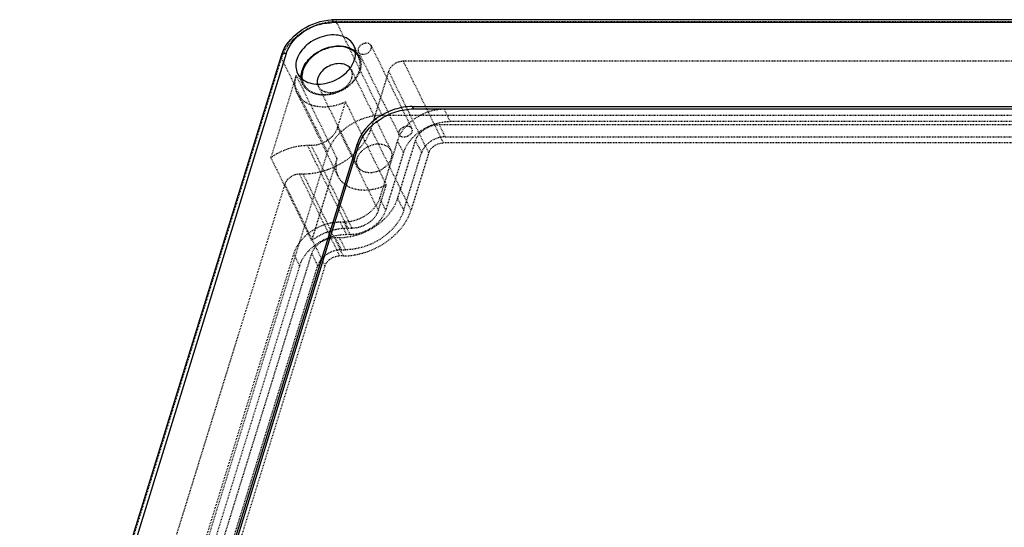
# Model space of a CAD drawing. Header units: millimetres. Extents: x 3202 to 5058, y 576 to 1424.
# Tile 11 of 13: x 4787 to 4912, y 1194 to 1259. Entities that reach past the tile are written whole.
import ezdxf

# ---------------------------------------------------------------- set-up
doc = ezdxf.new("R2010")
doc.units = ezdxf.units.MM
doc.linetypes.add('HIDDEN', pattern=[0.2, 0.1, -0.1])
doc.layers.add('DEFAULT_2', color=8, linetype='HIDDEN')

msp = doc.modelspace()

# ---------------------------------------------------------------- linework, layer by layer
at = {"color": 7, "linetype": 'Continuous'}
for p, q in [((5027.194, 1259.156), (4826.702, 1259.156)), ((5026.889, 1258.778), (4826.397, 1258.778)), ((4819.932, 1254.536), (4786.63, 1146.769)), ((4820.583, 1254.862), (4787.28, 1147.096)), ((4836.624, 1248.096), (4836.777, 1247.785)), ((4836.624, 1248.096), (5010.06, 1248.096)), ((4836.777, 1247.785), (5010.212, 1247.785)), ((4803.429, 1158.562), (4829.645, 1243.396)), ((4803.582, 1158.251), (4829.798, 1243.085)), ((4829.798, 1243.085), (4829.645, 1243.396))]:
    msp.add_line(p, q, dxfattribs=at)
for centre, radius, start, end in [((4826.702, 1252.64), 6.516, 90.00677, 92.97372), ((4824.732, 1253.049), 5.025, 156.38884, 162.77936), ((4823.887, 1253.236), 2.083, 206.14419, 209.23252)]:
    msp.add_arc(centre, radius, start, end, dxfattribs=at)
for points, knots in [([(4820.128, 1255.061), (4820.632, 1256.218), (4822.502, 1258.213), (4825.054, 1259.08), (4826.364, 1259.148)], [0, 0, 0, 0, 0.4901479, 1, 1, 1, 1]), ([(4826.702, 1259.156), (4826.672, 1259.156), (4826.582, 1259.126), (4826.473, 1258.986), (4826.421, 1258.856), (4826.397, 1258.778)], [0, 0, 0, 0, 0.1766561, 0.522146, 1, 1, 1, 1]), ([(4820.583, 1254.862), (4820.931, 1255.99), (4822.269, 1257.491), (4824.487, 1258.555), (4825.771, 1258.778), (4826.397, 1258.778)], [0, 0, 0, 0, 0.4803662, 0.7450857, 1, 1, 1, 1]), ([(4829.199, 1255.841), (4829.063, 1256.118), (4828.643, 1256.634), (4827.724, 1257.103), (4826.615, 1257.265), (4825.007, 1257.064), (4823.169, 1256.144), (4822.147, 1254.802), (4821.924, 1254.08)], [0, 0, 0, 0, 0.1026403, 0.2135286, 0.3365381, 0.4704418, 0.7481767, 1, 1, 1, 1]), ([(4822.61, 1252.681), (4822.791, 1253.265), (4823.539, 1254.385), (4825.204, 1255.487), (4827.123, 1255.95), (4828.42, 1255.703), (4828.932, 1255.419)], [0, 0, 0, 0, 0.2400921, 0.5070003, 0.7696352, 1, 1, 1, 1]), ([(4827.239, 1255.736), (4826.75, 1255.736), (4825.748, 1255.562), (4824.018, 1254.732), (4822.974, 1253.561), (4822.702, 1252.681)], [0, 0, 0, 0, 0.2549147, 0.51963, 1, 1, 1, 1]), ([(4828.91, 1255.326), (4828.792, 1255.394), (4828.27, 1255.644), (4827.68, 1255.736), (4827.239, 1255.736)], [0, 0, 0, 0, 0.2352075, 1, 1, 1, 1]), ([(4829.292, 1254.08), (4829.384, 1254.376), (4829.475, 1254.982), (4829.327, 1255.582), (4829.199, 1255.841)], [0, 0, 0, 0, 0.5174217, 1, 1, 1, 1]), ([(4820.583, 1254.863), (4820.437, 1254.863), (4820.176, 1254.833), (4819.965, 1254.64), (4819.932, 1254.537)], [0, 0, 0, 0, 0.5735137, 1, 1, 1, 1]), ([(4829.423, 1254.927), (4829.311, 1255.044), (4829.142, 1255.183), (4828.958, 1255.298), (4828.91, 1255.326)], [0, 0, 0, 0, 0.7441308, 1, 1, 1, 1]), ([(4821.924, 1254.08), (4821.832, 1253.784), (4821.741, 1253.178), (4821.89, 1252.578), (4822.017, 1252.318)], [0, 0, 0, 0, 0.5174217, 1, 1, 1, 1]), ([(4822.069, 1252.219), (4822.218, 1251.952), (4822.66, 1251.463), (4823.587, 1251.031), (4824.69, 1250.896), (4826.274, 1251.121), (4828.075, 1252.044), (4829.073, 1253.369), (4829.292, 1254.08)], [0, 0, 0, 0, 0.1029003, 0.214559, 0.3382053, 0.4722907, 0.7492122, 1, 1, 1, 1]), ([(4827.336, 1253.559), (4826.743, 1253.559), (4825.59, 1253.18), (4824.767, 1252.248), (4824.603, 1251.718)], [0, 0, 0, 0, 0.5169796, 1, 1, 1, 1]), ([(4828.716, 1253), (4828.564, 1253.183), (4828.122, 1253.48), (4827.607, 1253.559), (4827.336, 1253.559)], [0, 0, 0, 0, 0.4680145, 1, 1, 1, 1]), ([(4822.495, 1251.673), (4822.487, 1251.755), (4822.475, 1252.095), (4822.534, 1252.435), (4822.61, 1252.681)], [0, 0, 0, 0, 0.2419733, 1, 1, 1, 1]), ([(4822.702, 1252.681), (4822.674, 1252.59), (4822.583, 1252.236), (4822.564, 1251.861), (4822.602, 1251.593)], [0, 0, 0, 0, 0.2607941, 1, 1, 1, 1]), ([(4824.603, 1251.718), (4824.583, 1251.655), (4824.523, 1251.412), (4824.52, 1251.152), (4824.558, 1250.972)], [0, 0, 0, 0, 0.2620678, 1, 1, 1, 1]), ([(4836.624, 1248.096), (4835.873, 1248.096), (4834.331, 1247.829), (4831.669, 1246.552), (4830.063, 1244.749), (4829.645, 1243.396)], [0, 0, 0, 0, 0.2549147, 0.51963, 1, 1, 1, 1]), ([(4829.798, 1243.085), (4830.216, 1244.438), (4831.822, 1246.241), (4834.484, 1247.518), (4836.025, 1247.785), (4836.777, 1247.785)], [0, 0, 0, 0, 0.4803699, 0.7450852, 1, 1, 1, 1])]:
    msp.add_open_spline(points, degree=3, knots=knots, dxfattribs=at)
msp.add_open_spline([(4828.932, 1255.419), (4829.097, 1255.328), (4829.253, 1255.218), (4829.392, 1255.092)], degree=3, dxfattribs=at)
at = {"layer": 'DEFAULT_2', "color": 8, "linetype": 'HIDDEN'}
for p, q in [((4826.702, 1259.156), (4826.702, 1259.156)), ((4832.816, 1246.974), (4826.944, 1258.94)), ((4826.944, 1258.94), (5027.436, 1258.94)), ((4829.885, 1254.443), (4829.199, 1255.842)), ((4831.39, 1255.851), (4836.575, 1245.284)), ((4786.664, 1146.474), (4819.967, 1254.241)), ((4819.967, 1254.241), (4825.839, 1242.275)), ((4829.774, 1255.058), (4834.959, 1244.491)), ((4835.483, 1253.861), (4840.593, 1243.449)), ((4917.192, 1253.861), (4835.483, 1253.861)), ((4821.856, 1252.06), (4818.616, 1241.574)), ((4827.042, 1241.492), (4821.856, 1252.06)), ((4822.704, 1250.919), (4822.017, 1252.318)), ((4828.877, 1252.753), (4833.895, 1242.527)), ((4833.622, 1252.607), (4831.355, 1245.27)), ((4838.732, 1242.195), (4833.622, 1252.607)), ((4824.658, 1250.682), (4829.676, 1240.457)), ((4821.976, 1249.791), (4827.162, 1239.223)), ((4827.134, 1245.425), (4828.138, 1248.677)), ((4828.138, 1248.677), (4833.324, 1238.109)), ((4832.816, 1246.974), (5033.308, 1246.974)), ((4840.677, 1247.744), (4841.44, 1246.19)), ((4922.386, 1247.744), (4840.677, 1247.744)), ((4832.319, 1234.858), (4827.134, 1245.425)), ((4840.835, 1244.232), (4840.072, 1245.786)), ((4840.072, 1245.786), (4921.781, 1245.786)), ((4923.149, 1246.19), (4841.44, 1246.19)), ((4831.355, 1245.27), (4836.464, 1234.858)), ((4840.835, 1244.232), (4922.544, 1244.232)), ((4828.463, 1232.586), (4823.278, 1243.154)), ((4823.278, 1243.154), (4823.761, 1243.154)), ((4823.761, 1243.154), (4828.946, 1232.586)), ((4834.745, 1243.749), (4832.478, 1236.412)), ((4835.508, 1242.195), (4834.745, 1243.749)), ((4834.781, 1236.412), (4837.048, 1243.749)), ((4837.048, 1243.749), (4837.811, 1242.195)), ((4922.302, 1243.449), (4840.593, 1243.449)), ((4792.536, 1134.508), (4825.839, 1242.275)), ((4818.616, 1241.574), (4823.802, 1231.007)), ((4835.508, 1242.195), (4833.24, 1234.858)), ((4835.543, 1234.858), (4837.811, 1242.195)), ((4838.732, 1242.195), (4836.464, 1234.858)), ((4827.042, 1241.492), (4823.802, 1231.007)), ((4822.265, 1239.473), (4827.374, 1229.061)), ((4822.748, 1239.473), (4822.265, 1239.473)), ((4827.857, 1229.061), (4822.748, 1239.473)), ((4820.404, 1238.22), (4796.042, 1159.387)), ((4825.513, 1227.808), (4820.404, 1238.22)), ((4832.319, 1234.858), (4833.324, 1238.109)), ((4832.478, 1236.412), (4833.24, 1234.858)), ((4835.543, 1234.858), (4834.781, 1236.412)), ((4827.459, 1233.357), (4828.221, 1231.803)), ((4827.942, 1233.357), (4827.459, 1233.357)), ((4828.704, 1231.803), (4827.942, 1233.357)), ((4828.704, 1231.803), (4828.221, 1231.803)), ((4828.463, 1232.586), (4828.946, 1232.586)), ((4827.616, 1229.845), (4826.853, 1231.399)), ((4826.853, 1231.399), (4827.337, 1231.399)), ((4827.337, 1231.399), (4828.099, 1229.845)), ((4821.527, 1229.362), (4797.165, 1150.529)), ((4799.468, 1150.529), (4823.829, 1229.362)), ((4822.289, 1227.808), (4821.527, 1229.362)), ((4823.829, 1229.362), (4824.592, 1227.808)), ((4827.857, 1229.061), (4827.374, 1229.061)), ((4827.616, 1229.845), (4828.099, 1229.845)), ((4822.289, 1227.808), (4797.928, 1148.975)), ((4800.231, 1148.975), (4824.592, 1227.808)), ((4825.513, 1227.808), (4801.152, 1148.975))]:
    msp.add_line(p, q, dxfattribs=at)
msp.add_arc((4828.019, 1253.527), 2.079, 26.14407, 27.83427, dxfattribs=at)
msp.add_ellipse((4831.366, 1242.272), major_axis=(5.387, 2.642), ratio=0.7218373, start_param=0.9740488, end_param=2.544371, dxfattribs=at)
for points, knots in [([(4826.944, 1258.94), (4826.928, 1258.972), (4826.876, 1259.066), (4826.777, 1259.156), (4826.702, 1259.156)], [0, 0, 0, 0, 0.3223599, 1, 1, 1, 1]), ([(4822.612, 1257.564), (4822.936, 1257.782), (4824.261, 1258.542), (4825.808, 1258.94), (4826.944, 1258.94)], [0, 0, 0, 0, 0.2561196, 1, 1, 1, 1]), ([(4819.967, 1254.241), (4820.065, 1254.558), (4820.636, 1255.879), (4821.7, 1256.949), (4822.612, 1257.564)], [0, 0, 0, 0, 0.2318992, 1, 1, 1, 1]), ([(4829.753, 1255.455), (4829.742, 1255.421), (4829.712, 1255.29), (4829.73, 1255.146), (4829.774, 1255.058)], [0, 0, 0, 0, 0.2661503, 1, 1, 1, 1]), ([(4831.389, 1255.851), (4831.327, 1255.978), (4831.042, 1256.186), (4830.519, 1256.161), (4830.033, 1255.92), (4829.803, 1255.617), (4829.753, 1255.455)], [0, 0, 0, 0, 0.2106112, 0.4668577, 0.7464237, 1, 1, 1, 1]), ([(4829.774, 1255.058), (4829.836, 1254.931), (4830.121, 1254.724), (4830.644, 1254.748), (4831.13, 1254.99), (4831.36, 1255.292), (4831.411, 1255.455)], [0, 0, 0, 0, 0.2106112, 0.4668577, 0.7464237, 1, 1, 1, 1]), ([(4831.411, 1255.455), (4831.421, 1255.489), (4831.451, 1255.62), (4831.433, 1255.763), (4831.389, 1255.851)], [0, 0, 0, 0, 0.2661503, 1, 1, 1, 1]), ([(4819.932, 1254.536), (4819.925, 1254.513), (4819.906, 1254.414), (4819.933, 1254.31), (4819.967, 1254.241)], [0, 0, 0, 0, 0.2358925, 1, 1, 1, 1]), ([(4829.887, 1252.681), (4829.975, 1252.967), (4830.064, 1253.551), (4829.925, 1254.13), (4829.804, 1254.381)], [0, 0, 0, 0, 0.517396, 1, 1, 1, 1]), ([(4829.886, 1254.443), (4830.013, 1254.183), (4830.162, 1253.583), (4830.07, 1252.977), (4829.979, 1252.681)], [0, 0, 0, 0, 0.4825901, 1, 1, 1, 1]), ([(4835.483, 1253.861), (4835.079, 1253.861), (4834.295, 1253.603), (4833.734, 1252.968), (4833.622, 1252.607)], [0, 0, 0, 0, 0.5169793, 1, 1, 1, 1]), ([(4821.976, 1249.792), (4821.812, 1250.126), (4821.62, 1250.898), (4821.738, 1251.678), (4821.856, 1252.06)], [0, 0, 0, 0, 0.4825637, 1, 1, 1, 1]), ([(4822.602, 1251.593), (4822.641, 1251.313), (4822.836, 1250.755), (4823.467, 1250.104), (4824.344, 1249.706), (4825.006, 1249.626), (4825.35, 1249.626)], [0, 0, 0, 0, 0.2302761, 0.4648378, 0.7192606, 1, 1, 1, 1]), ([(4829.979, 1252.681), (4829.755, 1251.959), (4828.733, 1250.617), (4826.896, 1249.697), (4825.288, 1249.496), (4824.179, 1249.658), (4823.259, 1250.127), (4822.839, 1250.643), (4822.703, 1250.919)], [0, 0, 0, 0, 0.251812, 0.5295395, 0.6634467, 0.7864587, 0.8973519, 1, 1, 1, 1]), ([(4825.35, 1249.626), (4825.839, 1249.626), (4826.841, 1249.8), (4828.571, 1250.63), (4829.615, 1251.802), (4829.887, 1252.681)], [0, 0, 0, 0, 0.2549147, 0.51963, 1, 1, 1, 1]), ([(4826.198, 1249.877), (4826.792, 1249.877), (4827.944, 1250.255), (4828.768, 1251.188), (4828.932, 1251.718)], [0, 0, 0, 0, 0.5169796, 1, 1, 1, 1]), ([(4828.932, 1251.718), (4828.986, 1251.892), (4829.039, 1252.248), (4828.952, 1252.6), (4828.877, 1252.753)], [0, 0, 0, 0, 0.5173561, 1, 1, 1, 1]), ([(4824.658, 1250.682), (4824.722, 1250.55), (4824.844, 1250.387), (4824.995, 1250.259), (4825.035, 1250.228)], [0, 0, 0, 0, 0.7435998, 1, 1, 1, 1]), ([(4828.138, 1248.677), (4827.547, 1248.398), (4826.325, 1248.011), (4824.495, 1247.99), (4822.916, 1248.558), (4822.189, 1249.356), (4821.976, 1249.792)], [0, 0, 0, 0, 0.2860453, 0.5520207, 0.7878316, 1, 1, 1, 1]), ([(4825.035, 1250.228), (4825.072, 1250.2), (4825.233, 1250.089), (4825.415, 1250.01), (4825.557, 1249.967)], [0, 0, 0, 0, 0.241305, 1, 1, 1, 1]), ([(4825.557, 1249.967), (4825.607, 1249.952), (4825.817, 1249.898), (4826.034, 1249.877), (4826.198, 1249.877)], [0, 0, 0, 0, 0.2415465, 1, 1, 1, 1]), ([(4840.677, 1247.744), (4840.039, 1247.744), (4838.728, 1247.517), (4836.466, 1246.431), (4835.101, 1244.899), (4834.745, 1243.749)], [0, 0, 0, 0, 0.2549147, 0.51963, 1, 1, 1, 1]), ([(4823.761, 1243.154), (4824.493, 1243.154), (4825.915, 1243.62), (4826.932, 1244.772), (4827.134, 1245.425)], [0, 0, 0, 0, 0.5169793, 1, 1, 1, 1]), ([(4834.938, 1244.887), (4834.989, 1245.05), (4835.219, 1245.353), (4835.705, 1245.594), (4836.228, 1245.618), (4836.513, 1245.411), (4836.575, 1245.284)], [0, 0, 0, 0, 0.2535571, 0.5331117, 0.7893681, 1, 1, 1, 1]), ([(4835.508, 1242.195), (4835.863, 1243.345), (4837.228, 1244.877), (4839.491, 1245.963), (4840.801, 1246.19), (4841.44, 1246.19)], [0, 0, 0, 0, 0.4803699, 0.7450852, 1, 1, 1, 1]), ([(4837.048, 1243.749), (4837.229, 1244.336), (4838.141, 1245.368), (4839.415, 1245.786), (4840.072, 1245.786)], [0, 0, 0, 0, 0.483021, 1, 1, 1, 1]), ([(4831.355, 1245.27), (4830.839, 1243.601), (4828.859, 1241.378), (4825.575, 1239.803), (4823.674, 1239.473), (4822.748, 1239.473)], [0, 0, 0, 0, 0.4803699, 0.7450852, 1, 1, 1, 1]), ([(4834.959, 1244.491), (4834.916, 1244.579), (4834.898, 1244.723), (4834.928, 1244.853), (4834.938, 1244.887)], [0, 0, 0, 0, 0.7338708, 1, 1, 1, 1]), ([(4836.596, 1244.887), (4836.546, 1244.725), (4836.315, 1244.422), (4835.83, 1244.181), (4835.307, 1244.157), (4835.022, 1244.364), (4834.959, 1244.491)], [0, 0, 0, 0, 0.2535571, 0.5331117, 0.7893681, 1, 1, 1, 1]), ([(4836.575, 1245.284), (4836.619, 1245.196), (4836.637, 1245.052), (4836.607, 1244.922), (4836.596, 1244.887)], [0, 0, 0, 0, 0.7338708, 1, 1, 1, 1]), ([(4840.835, 1244.232), (4840.178, 1244.232), (4838.903, 1243.814), (4837.992, 1242.782), (4837.811, 1242.195)], [0, 0, 0, 0, 0.5169793, 1, 1, 1, 1]), ([(4818.616, 1241.574), (4818.957, 1241.824), (4820.366, 1242.695), (4822.045, 1243.154), (4823.278, 1243.154)], [0, 0, 0, 0, 0.2555461, 1, 1, 1, 1]), ([(4829.621, 1241.492), (4829.752, 1241.916), (4830.352, 1242.705), (4831.431, 1243.245), (4832.375, 1243.364), (4833.027, 1243.269), (4833.567, 1242.993), (4833.814, 1242.691), (4833.894, 1242.529)], [0, 0, 0, 0, 0.2518149, 0.5295076, 0.6634198, 0.7864492, 0.897362, 1, 1, 1, 1]), ([(4838.732, 1242.195), (4838.843, 1242.556), (4839.404, 1243.191), (4840.188, 1243.449), (4840.593, 1243.449)], [0, 0, 0, 0, 0.483021, 1, 1, 1, 1]), ([(4833.894, 1242.529), (4833.969, 1242.376), (4834.057, 1242.023), (4834.004, 1241.666), (4833.95, 1241.492)], [0, 0, 0, 0, 0.4827828, 1, 1, 1, 1]), ([(4827.042, 1241.492), (4826.924, 1241.111), (4826.806, 1240.331), (4826.998, 1239.558), (4827.162, 1239.224)], [0, 0, 0, 0, 0.5174363, 1, 1, 1, 1]), ([(4829.676, 1240.456), (4829.601, 1240.608), (4829.513, 1240.961), (4829.567, 1241.318), (4829.621, 1241.492)], [0, 0, 0, 0, 0.4827828, 1, 1, 1, 1]), ([(4833.95, 1241.492), (4833.819, 1241.068), (4833.219, 1240.28), (4832.139, 1239.739), (4831.195, 1239.621), (4830.544, 1239.715), (4830.004, 1239.991), (4829.756, 1240.293), (4829.676, 1240.456)], [0, 0, 0, 0, 0.2518149, 0.5295076, 0.6634198, 0.7864492, 0.897362, 1, 1, 1, 1]), ([(4822.265, 1239.473), (4821.86, 1239.473), (4821.076, 1239.216), (4820.515, 1238.581), (4820.404, 1238.22)], [0, 0, 0, 0, 0.5169793, 1, 1, 1, 1]), ([(4827.162, 1239.224), (4827.375, 1238.789), (4828.101, 1237.991), (4829.681, 1237.422), (4831.511, 1237.444), (4832.733, 1237.83), (4833.324, 1238.109)], [0, 0, 0, 0, 0.2121684, 0.4479793, 0.7139548, 1, 1, 1, 1]), ([(4827.337, 1231.399), (4828.138, 1231.399), (4829.782, 1231.684), (4832.622, 1233.046), (4834.335, 1234.969), (4834.781, 1236.412)], [0, 0, 0, 0, 0.2549147, 0.51963, 1, 1, 1, 1]), ([(4832.478, 1236.412), (4832.206, 1235.533), (4831.162, 1234.361), (4829.432, 1233.531), (4828.43, 1233.357), (4827.942, 1233.357)], [0, 0, 0, 0, 0.4803699, 0.7450852, 1, 1, 1, 1]), ([(4827.857, 1229.061), (4828.784, 1229.061), (4830.685, 1229.391), (4833.968, 1230.966), (4835.949, 1233.19), (4836.464, 1234.858)], [0, 0, 0, 0, 0.2549147, 0.51963, 1, 1, 1, 1]), ([(4835.543, 1234.858), (4835.097, 1233.415), (4833.384, 1231.492), (4830.545, 1230.13), (4828.901, 1229.845), (4828.099, 1229.845)], [0, 0, 0, 0, 0.4803699, 0.7450852, 1, 1, 1, 1]), ([(4828.704, 1231.803), (4829.193, 1231.803), (4830.195, 1231.977), (4831.925, 1232.807), (4832.969, 1233.979), (4833.24, 1234.858)], [0, 0, 0, 0, 0.2549147, 0.51963, 1, 1, 1, 1]), ([(4832.319, 1234.858), (4832.117, 1234.204), (4831.101, 1233.053), (4829.679, 1232.586), (4828.946, 1232.586)], [0, 0, 0, 0, 0.483021, 1, 1, 1, 1]), ([(4827.459, 1233.357), (4826.82, 1233.357), (4825.51, 1233.13), (4823.247, 1232.044), (4821.882, 1230.512), (4821.527, 1229.362)], [0, 0, 0, 0, 0.2549147, 0.51963, 1, 1, 1, 1]), ([(4822.289, 1227.808), (4822.645, 1228.958), (4824.009, 1230.49), (4826.272, 1231.576), (4827.583, 1231.803), (4828.221, 1231.803)], [0, 0, 0, 0, 0.4803699, 0.7450852, 1, 1, 1, 1]), ([(4828.463, 1232.586), (4828.062, 1232.586), (4826.408, 1232.437), (4824.814, 1231.747), (4823.802, 1231.007)], [0, 0, 0, 0, 0.242438, 1, 1, 1, 1]), ([(4823.829, 1229.362), (4824.01, 1229.948), (4824.922, 1230.98), (4826.197, 1231.399), (4826.853, 1231.399)], [0, 0, 0, 0, 0.483021, 1, 1, 1, 1]), ([(4827.616, 1229.845), (4826.959, 1229.845), (4825.685, 1229.426), (4824.773, 1228.394), (4824.592, 1227.808)], [0, 0, 0, 0, 0.5169793, 1, 1, 1, 1]), ([(4825.513, 1227.808), (4825.624, 1228.169), (4826.185, 1228.804), (4826.97, 1229.061), (4827.374, 1229.061)], [0, 0, 0, 0, 0.483021, 1, 1, 1, 1])]:
    msp.add_open_spline(points, degree=3, knots=knots, dxfattribs=at)
for points in [[(4829.392, 1255.092), (4829.579, 1254.924), (4829.74, 1254.72), (4829.858, 1254.498)], [(4829.804, 1254.381), (4829.708, 1254.582), (4829.577, 1254.768), (4829.423, 1254.927)], [(4828.877, 1252.753), (4828.834, 1252.841), (4828.779, 1252.924), (4828.716, 1253)], [(4822.703, 1250.919), (4822.588, 1251.154), (4822.518, 1251.414), (4822.495, 1251.673)], [(4824.558, 1250.972), (4824.579, 1250.872), (4824.613, 1250.774), (4824.658, 1250.682)]]:
    msp.add_open_spline(points, degree=3, dxfattribs=at)

doc.saveas('drawing.dxf')
